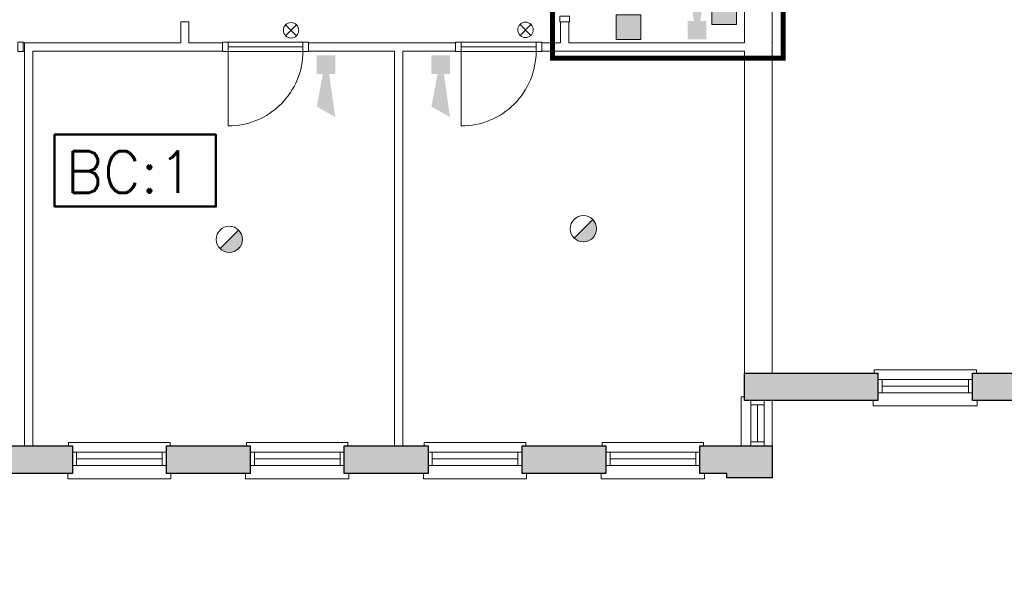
# Model space of a CAD drawing. Header units: millimetres. Extents: x -13022 to 1371524, y -38729 to 632593.
# Tile 112 of 256: x 799581 to 811418, y -12826 to -6061. Entities that reach past the tile are written whole.
import ezdxf

# ---------------------------------------------------------------- set-up
doc = ezdxf.new("R2010")
doc.units = ezdxf.units.MM
doc.header["$LTSCALE"] = 35
doc.set_wipeout_variables(frame=1)
doc.linetypes.add('AI9-LType1', pattern=[1.69333, 0.846665, -0.846665])
doc.linetypes.add('DASHED', pattern=[200, 100, -100])
for name, color, linetype, lineweight in [('A LIJN 4', 4, 'Continuous', 50), ('Al65----_beveiliging-inst', 92, 'Continuous', 9), ('B95 tekst', 7, 'Continuous', 25), ('brandveiligheid voorzieningen', 10, 'Continuous', 9)]:
    doc.layers.add(name, color=color, linetype=linetype, lineweight=lineweight)
for name, color, linetype in [('LAYER102', 1, 'Continuous'), ('LAYER111', 7, 'Continuous'), ('LAYER28', 7, 'Continuous'), ('LAYER30', 7, 'Continuous'), ('LAYER31', 7, 'Continuous')]:
    doc.layers.add(name, color=color, linetype=linetype)
doc.styles.add('Algemeen', font='simplex.shx', dxfattribs={"height": 2.5})
doc.styles.get("Standard").update_dxf_attribs({"font": 'simplex.shx'})
doc.dimstyles.new('~R----C~', dxfattribs={"dimtxt": 162, "dimasz": 180, "dimexe": 0.18, "dimexo": 0.0625, "dimgap": 16.2, "dimtad": 1, "dimdec": 0, "dimzin": 0, "dimdsep": 46, "dimtxsty": 'Standard', "dimcen": 0.09, "dimse1": 1, "dimse2": 1, "dimclrd": 7, "dimadec": 0, "dimazin": 0, "dimtfac": 1, "dimtdec": 4, "dimtmove": 0, "dimatfit": 3, "dimfxl": 1, "dimtolj": 1, "dimtzin": 0, "dimlwd": 13, "dimarcsym": 0})

# ---------------------------------------------------------------- blocks, each defined once
blk = doc.blocks.new('*D168')
at = {"layer": 'Defpoints', "color": 0, "linetype": 'Continuous', "transparency": 16777216}
for p in [(812260, -10641), (819639, -10641), (808625, -11571)]:
    blk.add_point(p, dxfattribs=at)
at = {"layer": 'LAYER102', "color": 7, "linetype": 'Continuous', "lineweight": 13, "transparency": 16777216}
blk.add_line((819639, -11391), (819639, -10821), dxfattribs=at)
at = {"layer": 'LAYER102', "color": 7, "linetype": 'Continuous', "transparency": 16777216}
for points in [[(819609, -10821), (819669, -10821), (819639, -10641)], [(819609, -11391), (819669, -11391), (819639, -11571)]]:
    blk.add_solid(points, dxfattribs=at)
at = {"layer": 'LAYER102', "color": 0, "linetype": 'Continuous', "lineweight": 0, "transparency": 16777216, "insert": (819542, -11106), "char_height": 162, "attachment_point": 5, "rotation": 90}
blk.add_mtext('\\A1;930', dxfattribs=at)
blk = doc.blocks.new('*D202')
at = {"layer": 'Defpoints', "color": 0, "linetype": 'Continuous', "transparency": 16777216}
for p in [(786275, -1302), (827466, -1302), (821676, -13378)]:
    blk.add_point(p, dxfattribs=at)
at = {"layer": 'LAYER102', "color": 7, "linetype": 'Continuous', "lineweight": 13, "transparency": 16777216}
blk.add_line((786275, -13198), (786275, -1482), dxfattribs=at)
at = {"layer": 'LAYER102', "color": 7, "linetype": 'Continuous', "transparency": 16777216}
for points in [[(786245, -1482), (786305, -1482), (786275, -1302)], [(786245, -13198), (786305, -13198), (786275, -13378)]]:
    blk.add_solid(points, dxfattribs=at)
at = {"layer": 'LAYER102', "color": 0, "linetype": 'Continuous', "transparency": 16777216, "insert": (786178, -7340), "char_height": 162, "attachment_point": 5, "rotation": 90}
blk.add_mtext('\\A1;12077', dxfattribs=at)
blk = doc.blocks.new('*D204')
at = {"layer": 'Defpoints', "color": 0, "linetype": 'Continuous', "transparency": 16777216}
for p in [(813065, 279), (813065, -15763), (793528, -27730)]:
    blk.add_point(p, dxfattribs=at)
at = {"layer": 'LAYER102', "color": 7, "linetype": 'Continuous', "lineweight": 13, "transparency": 16777216}
blk.add_line((793708, 279), (812885, 279), dxfattribs=at)
at = {"layer": 'LAYER102', "color": 7, "linetype": 'Continuous', "transparency": 16777216}
for points in [[(793708, 309), (793708, 249), (793528, 279)], [(812885, 309), (812885, 249), (813065, 279)]]:
    blk.add_solid(points, dxfattribs=at)
at = {"layer": 'LAYER102', "color": 0, "linetype": 'Continuous', "transparency": 16777216, "insert": (803297, 376), "char_height": 162, "attachment_point": 5}
blk.add_mtext('\\A1;19537', dxfattribs=at)
blk = doc.blocks.new('Kleefmagneet')
at = {"layer": 'Al65----_beveiliging-inst', "linetype": 'Continuous'}
blk.add_hatch(color=92, dxfattribs=at).paths.add_polyline_path([(76.19, -67.42), (71.25, -67.42), (71.25, -72.36), (76.19, -72.36)])
at = {"layer": 'Al65----_beveiliging-inst', "color": 92, "linetype": 'Continuous'}
blk.add_lwpolyline([(71.25, -72.36), (76.19, -72.36), (76.19, -67.42), (71.25, -67.42)], close=True, dxfattribs=at)
blk = doc.blocks.new('Brandmelder')
at = {"layer": 'brandveiligheid voorzieningen'}
blk.add_hatch(color=256, dxfattribs=at).paths.add_polyline_path([(76.62, -89.8, 0.198912), (75.85, -87.94), (72.13, -91.66, 0.668179)])
blk.add_line((72.13, -91.66), (75.85, -87.94), dxfattribs=at)
blk.add_circle((73.99, -89.8), 2.63, dxfattribs=at)
blk = doc.blocks.new('Signaalgever (akoestisch)')
at = {"layer": 'Al65----_beveiliging-inst', "color": 10, "linetype": 'Continuous'}
for points in [[(3.71, 0), (3.71, 3.71), (0, 0), (0, 3.71)], [(10.23, 0), (12.38, 3.71), (3.71, 1.24), (3.71, 2.48)]]:
    blk.add_solid(points, dxfattribs=at)
blk = doc.blocks.new('Nevenindicator')
at = {"layer": 'Al65----_beveiliging-inst', "color": 92, "ltscale": 0.7}
for p, q in [((159.19, -81.94), (161.37, -79.75)), ((159.19, -79.75), (161.37, -81.94))]:
    blk.add_line(p, q, dxfattribs=at)
blk.add_circle((160.28, -80.84), 1.55, dxfattribs=at)

msp = doc.modelspace()

# ---------------------------------------------------------------- hatches: boundary and pattern name
at = {"layer": 'LAYER111', "linetype": 'Continuous', "lineweight": 5}
for points in [[(814525.327, -10310.945), (814525.327, -10640.945), (811037.327, -10640.945), (811037.327, -10310.945)], [(801344.342, -11515.937), (801344.342, -11185.937), (802352.342, -11185.937), (802352.342, -11515.937)], [(805620.327, -11515.937), (805620.327, -11185.937), (806628.327, -11185.937), (806628.327, -11515.937)], [(807758.327, -11515.937), (807758.327, -11185.937), (808080.327, -11185.937), (808080.327, -11515.937)], [(808080.327, -11570.945), (808080.327, -11185.937), (808625.327, -11185.937), (808625.327, -11570.945)]]:
    msp.add_hatch(color=254, dxfattribs=at).paths.add_polyline_path(points, flags=0)

# ---------------------------------------------------------------- linework, layer by layer
at = {"layer": 'A LIJN 4', "ltscale": 0.1}
msp.add_lwpolyline([(799999.973, -7442.968), (801940.069, -7442.968), (801940.069, -8307.96), (799999.973, -8307.96)], close=True, dxfattribs=at)
at = {"layer": 'LAYER28', "color": 7, "linetype": 'Continuous', "lineweight": 18}
for points in [[(811082.327, -10310.945), (811082.327, -10270.953), (809853.327, -10270.953), (809853.327, -10310.945)], [(808295.327, -10595.941), (808255.327, -10595.941), (808255.327, -11185.937)], [(808625.327, -11185.937), (808625.327, -10640.945)], [(809843.327, -10640.945), (809843.327, -10705.945), (811092.327, -10705.945), (811092.327, -10640.945)], [(801389.342, -11185.937), (801389.342, -11145.945), (800169.342, -11145.945), (800169.342, -11185.937)], [(803527.342, -11185.937), (803527.342, -11145.945), (802307.342, -11145.945), (802307.342, -11185.937)], [(805665.327, -11185.937), (805665.327, -11145.945), (804445.327, -11145.945), (804445.327, -11185.937)], [(807803.327, -11185.937), (807803.327, -11145.945), (806583.327, -11145.945), (806583.327, -11185.937)], [(800159.342, -11515.937), (800159.342, -11580.937), (801399.342, -11580.937), (801399.342, -11515.937)], [(802297.342, -11515.937), (802297.342, -11580.937), (803537.342, -11580.937), (803537.342, -11515.937)], [(804435.327, -11515.937), (804435.327, -11580.937), (805675.327, -11580.937), (805675.327, -11515.937)], [(806573.327, -11515.937), (806573.327, -11580.937), (807813.327, -11580.937), (807813.327, -11515.937)]]:
    msp.add_lwpolyline(points, dxfattribs=at)
at = {"layer": 'LAYER28', "color": 7, "linetype": 'DASHED', "lineweight": 18}
for points in [[(811082.327, -10310.945), (811082.327, -10270.953), (809853.327, -10270.953), (809853.327, -10310.945)], [(808295.327, -10595.941), (808255.327, -10595.941), (808255.327, -11185.937)], [(808625.327, -11185.937), (808625.327, -10640.945)], [(809843.327, -10640.945), (809843.327, -10705.945), (811092.327, -10705.945), (811092.327, -10640.945)], [(801389.342, -11185.937), (801389.342, -11145.945), (800169.342, -11145.945), (800169.342, -11185.937)], [(803527.342, -11185.937), (803527.342, -11145.945), (802307.342, -11145.945), (802307.342, -11185.937)], [(805665.327, -11185.937), (805665.327, -11145.945), (804445.327, -11145.945), (804445.327, -11185.937)], [(807803.327, -11185.937), (807803.327, -11145.945), (806583.327, -11145.945), (806583.327, -11185.937)], [(800159.342, -11515.937), (800159.342, -11580.937), (801399.342, -11580.937), (801399.342, -11515.937)], [(802297.342, -11515.937), (802297.342, -11580.937), (803537.342, -11580.937), (803537.342, -11515.937)], [(804435.327, -11515.937), (804435.327, -11580.937), (805675.327, -11580.937), (805675.327, -11515.937)], [(806573.327, -11515.937), (806573.327, -11580.937), (807813.327, -11580.937), (807813.327, -11515.937)]]:
    msp.add_lwpolyline(points, dxfattribs=at)
at = {"layer": 'LAYER28', "color": 7, "linetype": 'Continuous', "lineweight": 25}
for points in [[(809898.327, -10310.945), (809898.327, -10640.945)], [(811037.327, -10310.945), (814525.327, -10310.945)], [(811037.327, -10640.945), (811037.327, -10310.945)], [(808625.327, -10640.941), (808295.327, -10640.941)], [(809898.327, -10640.945), (808625.327, -10640.945)], [(814525.327, -10640.945), (811037.327, -10640.945)], [(807758.327, -11185.937), (808080.327, -11185.937)], [(807758.327, -11515.937), (807758.327, -11185.937)], [(808625.327, -11185.937), (808625.327, -11570.945), (808080.327, -11570.945), (808080.327, -11516.797)], [(808080.327, -11185.937), (808625.327, -11185.937)], [(808080.327, -11515.937), (807758.327, -11515.937)]]:
    msp.add_lwpolyline(points, dxfattribs=at)
for points in [[(801344.342, -11515.937), (801344.342, -11185.937), (802352.342, -11185.937), (802352.342, -11515.937)], [(805620.327, -11515.937), (805620.327, -11185.937), (806628.327, -11185.937), (806628.327, -11515.937)]]:
    msp.add_lwpolyline(points, close=True, dxfattribs=at)
at = {"layer": 'LAYER28', "color": 7, "linetype": 'Continuous', "lineweight": 0}
msp.add_point((808625.327, -10640.945), dxfattribs=at)
at = {"layer": 'LAYER30', "color": 7, "linetype": 'Continuous', "lineweight": 18}
for points in [[(802086.342, -6330.789), (802986.342, -6330.789)], [(802086.342, -6387.789), (802986.342, -6387.789)], [(804889.327, -6330.789), (805789.327, -6330.789)], [(804889.327, -6387.789), (805789.327, -6387.789)], [(802086.342, -6444.789), (802986.342, -6444.789)], [(804889.327, -6444.789), (805789.327, -6444.789)], [(810987.327, -10385.945), (809948.327, -10385.945)], [(810987.327, -10465.945), (809948.327, -10465.945)], [(810987.327, -10545.945), (809948.327, -10545.945)], [(808370.327, -10690.941), (808370.327, -11135.937)], [(808450.327, -10690.941), (808450.327, -11135.937)], [(808530.327, -10690.941), (808530.327, -11135.937)], [(801294.342, -11260.937), (800264.342, -11260.937)], [(801294.342, -11340.937), (800264.342, -11340.937)], [(803432.342, -11260.937), (802402.342, -11260.937)], [(803432.342, -11340.937), (802402.342, -11340.937)], [(805570.327, -11260.937), (804540.327, -11260.937)], [(805570.327, -11340.937), (804540.327, -11340.937)], [(807708.327, -11260.937), (806678.327, -11260.937)], [(807708.327, -11340.937), (806678.327, -11340.937)], [(801294.342, -11420.937), (800264.342, -11420.937)], [(803432.342, -11420.937), (802402.342, -11420.937)], [(805570.327, -11420.937), (804540.327, -11420.937)], [(807708.327, -11420.937), (806678.327, -11420.937)]]:
    msp.add_lwpolyline(points, dxfattribs=at)
for points in [[(809948.327, -10385.945), (809898.327, -10385.945), (809898.327, -10545.945), (809948.327, -10545.945)], [(811037.327, -10385.945), (810987.327, -10385.945), (810987.327, -10545.945), (811037.327, -10545.945)], [(808370.327, -10640.941), (808370.327, -10690.941), (808530.327, -10690.941), (808530.327, -10640.941)], [(808370.327, -11135.937), (808370.327, -11185.937), (808530.327, -11185.937), (808530.327, -11135.937)], [(800264.342, -11260.937), (800214.342, -11260.937), (800214.342, -11420.937), (800264.342, -11420.937)], [(801344.342, -11260.937), (801294.342, -11260.937), (801294.342, -11420.937), (801344.342, -11420.937)], [(802402.342, -11260.937), (802352.342, -11260.937), (802352.342, -11420.937), (802402.342, -11420.937)], [(803482.342, -11260.937), (803432.342, -11260.937), (803432.342, -11420.937), (803482.342, -11420.937)], [(804540.327, -11260.937), (804490.327, -11260.937), (804490.327, -11420.937), (804540.327, -11420.937)], [(805620.327, -11260.937), (805570.327, -11260.937), (805570.327, -11420.937), (805620.327, -11420.937)], [(806678.327, -11260.937), (806628.327, -11260.937), (806628.327, -11420.937), (806678.327, -11420.937)], [(807758.327, -11260.937), (807708.327, -11260.937), (807708.327, -11420.937), (807758.327, -11420.937)]]:
    msp.add_lwpolyline(points, close=True, dxfattribs=at)
at = {"layer": 'LAYER31', "color": 7, "linetype": 'Continuous', "lineweight": 18}
for points in [[(802086.342, -6439.092), (802086.342, -7339.123, 0.41421361), (802986.374, -6439.092)], [(804889.327, -6439.092), (804889.327, -7339.123, 0.41421361), (805789.358, -6439.092)]]:
    msp.add_lwpolyline(points, format="xyb", dxfattribs=at)

# ---------------------------------------------------------------- block references
at = {"layer": 'Al65----_beveiliging-inst', "xscale": 60, "yscale": 60, "zscale": 60}
for name, p in [('Kleefmagneet', (803626.807, -1775.307)), ('Nevenindicator', (793226.936, -1337.95)), ('Nevenindicator', (796045.504, -1332.938)), ('Brandmelder', (801918.734, -3186.769)), ('Brandmelder', (797661.713, -3314.691))]:
    msp.add_blockref(name, p, dxfattribs=at)

# ---------------------------------------------------------------- texts
at = {"layer": 'B95 tekst', "insert": (800904.972, -7642.574), "char_height": 500, "width": 13151.73817, "attachment_point": 2, "style": 'Algemeen'}
msp.add_mtext('BC:1', dxfattribs=at)

# ---------------------------------------------------------------- dimensions: what is measured, and where the dimension line sits
at = {"layer": 'LAYER102', "color": 7, "linetype": 'Continuous', "lineweight": 0}
dim = msp.add_linear_dim(base=(819639.327, -10640.947), p1=(808625.327, -11570.947), p2=(812260.327, -10640.947), angle=90, dimstyle='~R----C~', dxfattribs=at)
dim.commit()
dim.dimension.update_dxf_attribs({"geometry": '*D168', "text_midpoint": (819542.127, -11105.947)})

# ---------------------------------------------------------------- wipeouts: each hides what was drawn before it
at = {"linetype": 'Continuous', "lineweight": 0}
for points in [[(808295.327, -5681.945), (808460.327, -5681.945), (808625.327, -5681.945), (808625.327, -6337.789), (808460.327, -6387.789), (808295.327, -6337.789)], [(799738.342, -11185.941), (799638.342, -11185.941), (799638.342, -6337.789), (799738.342, -6437.789)], [(801566.342, -6437.789), (801566.342, -6387.789), (801616.342, -6337.789), (802019.342, -6337.789), (802019.342, -6387.789), (802019.342, -6437.789)], [(804185.327, -6437.789), (804135.327, -6387.789), (804135.327, -6337.789), (804822.327, -6337.789), (804822.327, -6387.789), (804822.327, -6437.789)]]:
    msp.add_wipeout(points, dxfattribs=at).dxf.layer = 'LAYER111'

# ---------------------------------------------------------------- next in the draw order: hatches: boundary and pattern name
at = {"layer": 'LAYER111', "linetype": 'Continuous', "lineweight": 5}
msp.add_hatch(color=254, dxfattribs=at).paths.add_polyline_path([(799206.342, -11515.937), (799206.342, -11185.937), (800214.342, -11185.937), (800214.342, -11515.937)], flags=0)

# ---------------------------------------------------------------- next in the draw order: linework, layer by layer
at = {"layer": 'LAYER102', "color": 7, "linetype": 'Continuous', "lineweight": 18}
for points in [[(808295.327, -6337.789), (808295.327, -5681.945)], [(808625.327, -5681.945), (808625.327, -6337.789)], [(799638.342, -11185.941), (799638.342, -6337.789)], [(801616.342, -6337.789), (802019.342, -6337.789)], [(802019.342, -6337.789), (802019.342, -6387.789), (802019.342, -6437.789)], [(804135.327, -6337.789), (804822.327, -6337.789)], [(804822.327, -6337.789), (804822.327, -6387.789), (804822.327, -6437.789)], [(799738.342, -6437.789), (799738.342, -11185.941)], [(802019.342, -6437.789), (801566.342, -6437.789)], [(804822.327, -6437.789), (804185.327, -6437.789)], [(799738.342, -11185.941), (799638.342, -11185.941)]]:
    msp.add_lwpolyline(points, dxfattribs=at)
at = {"layer": 'LAYER102', "color": 7, "linetype": 'DASHED', "lineweight": 18}
for points in [[(802019.342, -6337.789), (802019.342, -6387.789), (802019.342, -6437.789)], [(804822.327, -6337.789), (804822.327, -6387.789), (804822.327, -6437.789)], [(799738.342, -11185.941), (799638.342, -11185.941)]]:
    msp.add_lwpolyline(points, dxfattribs=at)
at = {"layer": 'LAYER28', "color": 7, "linetype": 'Continuous', "lineweight": 25}
msp.add_lwpolyline([(799206.342, -11515.937), (799206.342, -11185.937), (800214.342, -11185.937), (800214.342, -11515.937)], close=True, dxfattribs=at)
at = {"layer": 'LAYER30', "color": 7, "linetype": 'Continuous', "lineweight": 18}
for points in [[(802019.342, -6330.789), (802086.342, -6330.789), (802086.342, -6444.789), (802019.342, -6444.789)], [(804822.327, -6330.789), (804889.327, -6330.789), (804889.327, -6444.789), (804822.327, -6444.789)]]:
    msp.add_lwpolyline(points, close=True, dxfattribs=at)

# ---------------------------------------------------------------- next in the draw order: block references
at = {"ltscale": 0.1, "xscale": 60, "yscale": 60, "zscale": 60, "rotation": 270}
msp.add_blockref('Signaalgever (akoestisch)', (804531.404, -6490.924), dxfattribs=at)

# ---------------------------------------------------------------- next in the draw order: wipeouts: each hides what was drawn before it
at = {"linetype": 'Continuous', "lineweight": 0}
for points in [[(799738.342, -6437.789), (799688.342, -6387.789), (799638.342, -6337.789), (801516.342, -6337.789), (801566.342, -6387.789), (801566.342, -6437.789)], [(803053.342, -6437.789), (803053.342, -6387.789), (803053.342, -6337.789), (804135.327, -6337.789), (804135.327, -6387.789), (804085.327, -6437.789)], [(806133.327, -6437.789), (806133.327, -6387.789), (806183.327, -6337.789), (808295.327, -6337.789), (808460.327, -6387.789), (808295.327, -6437.789)]]:
    msp.add_wipeout(points, dxfattribs=at).dxf.layer = 'LAYER111'

# ---------------------------------------------------------------- next in the draw order: linework, layer by layer
at = {"layer": 'LAYER102', "color": 7, "linetype": 'Continuous', "lineweight": 18}
for points in [[(799638.342, -6337.789), (801516.342, -6337.789)], [(803053.342, -6337.789), (804135.327, -6337.789)], [(803053.342, -6437.789), (803053.342, -6387.789), (803053.342, -6337.789)], [(806183.327, -6337.789), (808295.327, -6337.789)], [(801566.342, -6437.789), (799738.342, -6437.789)], [(804085.327, -6437.789), (803053.342, -6437.789)], [(808295.327, -6437.789), (806133.327, -6437.789)]]:
    msp.add_lwpolyline(points, dxfattribs=at)
at = {"layer": 'LAYER102', "color": 7, "linetype": 'DASHED', "lineweight": 18}
for points in [[(803053.342, -6437.789), (803053.342, -6387.789), (803053.342, -6337.789)], [(799738.342, -6437.789), (799738.342, -11185.941)]]:
    msp.add_lwpolyline(points, dxfattribs=at)
at = {"layer": 'LAYER30', "color": 7, "linetype": 'Continuous', "lineweight": 18}
msp.add_lwpolyline([(802986.342, -6330.789), (803053.342, -6330.787), (803053.342, -6444.787), (802986.342, -6444.789)], close=True, dxfattribs=at)

# ---------------------------------------------------------------- next in the draw order: block references
at = {"ltscale": 0.1, "xscale": 60, "yscale": 60, "zscale": 60}
for p, rotation in [((807835.276, -6297.978), 89.99999999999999), ((803151.994, -6491.002), 270)]:
    msp.add_blockref('Signaalgever (akoestisch)', p, dxfattribs=dict(at, rotation=rotation))
at = {"layer": 'Al65----_beveiliging-inst', "xscale": 60, "yscale": 60, "zscale": 60}
msp.add_blockref('Kleefmagneet', (802478.216, -1956.655), dxfattribs=at)

# ---------------------------------------------------------------- next in the draw order: wipeouts: each hides what was drawn before it
at = {"linetype": 'Continuous', "lineweight": 0}
msp.add_wipeout([(808625.327, -6437.789), (808460.327, -6387.789), (808625.327, -6337.789), (808625.327, -6337.789), (808625.327, -6387.789)], dxfattribs=at).dxf.layer = 'LAYER111'

# ---------------------------------------------------------------- next in the draw order: linework, layer by layer
at = {"layer": 'LAYER102', "color": 7, "linetype": 'Continuous', "lineweight": 18}
msp.add_lwpolyline([(808625.327, -6337.789), (808625.327, -6387.789), (808625.327, -6437.789)], dxfattribs=at)
at = {"layer": 'LAYER102', "color": 7, "linetype": 'Continuous', "lineweight": 0}
for p in [(808625.327, -6337.789), (808625.327, -6437.789)]:
    msp.add_point(p, dxfattribs=at)

# ---------------------------------------------------------------- next in the draw order: wipeouts: each hides what was drawn before it
at = {"linetype": 'Continuous', "lineweight": 0}
for points in [[(801616.342, -6337.789), (801566.342, -6387.789), (801516.342, -6337.789), (801516.342, -6084.789), (801566.342, -6084.789), (801616.342, -6084.789)], [(799638.342, -6337.789), (799638.342, -6437.789), (799623.842, -6437.789), (799623.842, -6337.789)], [(804185.327, -11185.941), (804135.327, -11185.941), (804085.327, -11185.941), (804085.327, -6437.789), (804135.327, -6387.789), (804185.327, -6437.789)], [(805856.327, -6437.789), (805856.327, -6387.789), (805856.327, -6337.789), (806083.327, -6337.789), (806133.327, -6387.789), (806133.327, -6437.789)]]:
    msp.add_wipeout(points, dxfattribs=at).dxf.layer = 'LAYER111'

# ---------------------------------------------------------------- next in the draw order: hatches: boundary and pattern name
at = {"layer": 'LAYER111', "linetype": 'Continuous', "lineweight": 5}
msp.add_hatch(color=254, dxfattribs=at).paths.add_polyline_path([(803482.342, -11515.937), (803482.342, -11185.937), (804490.327, -11185.937), (804490.327, -11515.937)], flags=0)

# ---------------------------------------------------------------- next in the draw order: linework, layer by layer
at = {"layer": 'LAYER102', "color": 7, "linetype": 'Continuous', "lineweight": 18}
for points in [[(801516.342, -6337.789), (801516.342, -6084.789)], [(801516.342, -6084.789), (801566.342, -6084.789), (801616.342, -6084.789)], [(801616.342, -6084.789), (801616.342, -6337.789)], [(805856.327, -6337.789), (806083.327, -6337.789)], [(805856.327, -6437.789), (805856.327, -6387.789), (805856.327, -6337.789)], [(804085.327, -11185.941), (804085.327, -6437.789)], [(804185.327, -6437.789), (804185.327, -11185.941)], [(806133.327, -6437.789), (805856.327, -6437.789)], [(804185.327, -11185.941), (804135.327, -11185.941), (804085.327, -11185.941)]]:
    msp.add_lwpolyline(points, dxfattribs=at)
at = {"layer": 'LAYER102', "color": 7, "linetype": 'DASHED', "lineweight": 18}
for points in [[(801516.342, -6337.789), (801516.342, -6084.789)], [(801516.342, -6084.789), (801566.342, -6084.789), (801616.342, -6084.789)], [(801616.342, -6084.789), (801616.342, -6337.789)], [(799638.342, -11185.941), (799638.342, -6337.789)], [(799638.342, -6337.789), (801516.342, -6337.789)], [(801616.342, -6337.789), (802019.342, -6337.789)], [(803053.342, -6337.789), (804135.327, -6337.789)], [(804135.327, -6337.789), (804822.327, -6337.789)], [(805856.327, -6437.789), (805856.327, -6387.789), (805856.327, -6337.789)], [(801566.342, -6437.789), (799738.342, -6437.789)], [(802019.342, -6437.789), (801566.342, -6437.789)], [(804085.327, -6437.789), (803053.342, -6437.789)], [(804085.327, -11185.941), (804085.327, -6437.789)], [(804822.327, -6437.789), (804185.327, -6437.789)], [(804185.327, -6437.789), (804185.327, -11185.941)], [(804185.327, -11185.941), (804135.327, -11185.941), (804085.327, -11185.941)]]:
    msp.add_lwpolyline(points, dxfattribs=at)
at = {"layer": 'LAYER102', "color": 7, "linetype": 'Continuous', "lineweight": 18}
msp.add_lwpolyline([(799638.342, -6337.789), (799638.342, -6437.789), (799623.842, -6437.789), (799623.842, -6337.789)], close=True, dxfattribs=at)
at = {"layer": 'LAYER102', "color": 7, "linetype": 'DASHED', "lineweight": 18}
msp.add_lwpolyline([(799638.342, -6337.789), (799638.342, -6437.789), (799623.842, -6437.789), (799623.842, -6337.789)], close=True, dxfattribs=at)
at = {"layer": 'LAYER28', "color": 7, "linetype": 'Continuous', "lineweight": 25}
msp.add_lwpolyline([(803482.342, -11515.937), (803482.342, -11185.937), (804490.327, -11185.937), (804490.327, -11515.937)], close=True, dxfattribs=at)
at = {"layer": 'LAYER30', "color": 7, "linetype": 'Continuous', "lineweight": 18}
for points in [[(799556.842, -6330.789), (799623.842, -6330.789), (799623.842, -6444.789), (799556.842, -6444.789)], [(805789.327, -6330.789), (805856.327, -6330.789), (805856.327, -6444.789), (805789.327, -6444.789)]]:
    msp.add_lwpolyline(points, close=True, dxfattribs=at)

# ---------------------------------------------------------------- next in the draw order: texts
at = {"layer": 'LAYER102', "color": 7, "linetype": 'Continuous', "lineweight": 0, "insert": (859504.796, -12034.182), "char_height": 162, "attachment_point": 7, "line_spacing_factor": 1.333333}
msp.add_mtext('\\pi-329.89;{\\fArial|b1|i0|c0|p34;\\H1.2346x;toilet\\fArial|b0|i0|c0|p34;\\H0.81x;\\P\\pi-545.13;o.g. functie\\P\\pi-338.54;4,6 m2}', dxfattribs=at)

# ---------------------------------------------------------------- next in the draw order: wipeouts: each hides what was drawn before it
at = {"linetype": 'Continuous', "lineweight": 0}
msp.add_wipeout([(808295.327, -6437.789), (808460.327, -6387.789), (808625.327, -6437.789), (808625.327, -10310.945), (808460.327, -10310.945), (808295.327, -10310.945)], dxfattribs=at).dxf.layer = 'LAYER111'

# ---------------------------------------------------------------- next in the draw order: hatches: boundary and pattern name
at = {"layer": 'LAYER111', "linetype": 'Continuous', "lineweight": 5}
for points in [[(809898.327, -10310.945), (809898.327, -10640.945), (808625.327, -10640.945), (808295.327, -10310.945)], [(808295.327, -10310.945), (808625.327, -10640.941), (808295.327, -10640.941)]]:
    msp.add_hatch(color=254, dxfattribs=at).paths.add_polyline_path(points, flags=0)

# ---------------------------------------------------------------- next in the draw order: linework, layer by layer
at = {"layer": 'LAYER102', "color": 7, "linetype": 'DASHED', "lineweight": 18}
for points in [[(808295.327, -6337.789), (808295.327, -5681.945)], [(808625.327, -5681.945), (808625.327, -6337.789)], [(808625.327, -6337.789), (808625.327, -6387.789), (808625.327, -6437.789)], [(808295.327, -10310.945), (808295.327, -6437.789)], [(808625.327, -6437.789), (808625.327, -10310.945)], [(808625.327, -10310.945), (808460.327, -10310.945), (808295.327, -10310.945)]]:
    msp.add_lwpolyline(points, dxfattribs=at)
at = {"layer": 'LAYER102', "color": 7, "linetype": 'Continuous', "lineweight": 18}
for points in [[(808295.327, -10310.945), (808295.327, -6437.789)], [(808625.327, -6437.789), (808625.327, -10310.945)], [(808625.327, -10310.945), (808460.327, -10310.945), (808295.327, -10310.945)]]:
    msp.add_lwpolyline(points, dxfattribs=at)
at = {"layer": 'LAYER102', "color": 7, "linetype": 'Continuous', "lineweight": 0}
for p in [(808625.327, -6337.789), (808625.327, -6437.789)]:
    msp.add_point(p, dxfattribs=at)
at = {"layer": 'LAYER28', "color": 7, "linetype": 'Continuous', "lineweight": 25}
for points in [[(808295.327, -10310.945), (809898.327, -10310.945)], [(808295.327, -10640.941), (808295.327, -10310.945)]]:
    msp.add_lwpolyline(points, dxfattribs=at)

# ---------------------------------------------------------------- next in the draw order: texts
at = {"layer": 'LAYER102', "color": 7, "linetype": 'Continuous', "lineweight": 0, "insert": (880085.013, -8339.651), "char_height": 162, "attachment_point": 7, "line_spacing_factor": 1.333333}
msp.add_mtext('\\pi-742.15;{\\fArial|b0|i0|c0|p34;verkeersruimte\\P\\pi-390.58;15,8 m2}', dxfattribs=at)

# ---------------------------------------------------------------- next in the draw order: wipeouts: each hides what was drawn before it
at = {"linetype": 'Continuous', "lineweight": 0}
msp.add_wipeout([(806183.327, -6337.789), (806133.327, -6387.789), (806083.327, -6337.789), (806083.327, -6084.789), (806133.327, -6084.789), (806183.327, -6084.789)], dxfattribs=at).dxf.layer = 'LAYER111'

# ---------------------------------------------------------------- next in the draw order: linework, layer by layer
at = {"layer": 'Al65----_beveiliging-inst', "color": 130, "linetype": 'AI9-LType1', "lineweight": 0, "ltscale": 0.1, "const_width": 60, "flags": 128}
msp.add_lwpolyline([(803457.766, -1198.028), (803457.766, -4918.479), (805987.944, -4918.479), (805987.944, -6522.287), (808759.901, -6522.287), (808759.901, -3313.986), (809108.76, -2965.128)], dxfattribs=at)
at = {"layer": 'LAYER102', "color": 7, "linetype": 'Continuous', "lineweight": 18}
for points in [[(806083.327, -6337.789), (806083.327, -6084.789)], [(806083.327, -6084.789), (806133.327, -6084.789), (806183.327, -6084.789)], [(806183.327, -6084.789), (806183.327, -6337.789)]]:
    msp.add_lwpolyline(points, dxfattribs=at)
at = {"layer": 'LAYER102', "color": 7, "linetype": 'DASHED', "lineweight": 18}
for points in [[(806083.327, -6337.789), (806083.327, -6084.789)], [(806083.327, -6084.789), (806133.327, -6084.789), (806183.327, -6084.789)], [(806183.327, -6084.789), (806183.327, -6337.789)], [(805856.327, -6337.789), (806083.327, -6337.789)], [(806183.327, -6337.789), (808295.327, -6337.789)], [(806133.327, -6437.789), (805856.327, -6437.789)], [(808295.327, -6437.789), (806133.327, -6437.789)]]:
    msp.add_lwpolyline(points, dxfattribs=at)
at = {"layer": 'LAYER30', "color": 7, "linetype": 'Continuous', "lineweight": 18}
msp.add_lwpolyline([(806076.327, -6084.789), (806076.327, -6017.789), (806190.327, -6017.789), (806190.327, -6084.789)], close=True, dxfattribs=at)

# ---------------------------------------------------------------- next in the draw order: dimensions: what is measured, and where the dimension line sits
at = {"layer": 'LAYER102', "color": 7, "linetype": 'Continuous'}
for base, p1, p2, angle, picture, middle in [((813065.125, 278.793), (793528.437, -27730.211), (813065.125, -15763.211), 0.0000081, '*D204', (803296.781, 375.993)), ((786275.125, -1301.554), (821676.125, -13378.211), (827466.125, -1301.554), 90, '*D202', (786177.925, -7339.882))]:
    dim = msp.add_linear_dim(base=base, p1=p1, p2=p2, angle=angle, dimstyle='~R----C~', dxfattribs=at)
    dim.commit()
    dim.dimension.update_dxf_attribs({"geometry": picture, "text_midpoint": middle})

doc.saveas('drawing.dxf')
